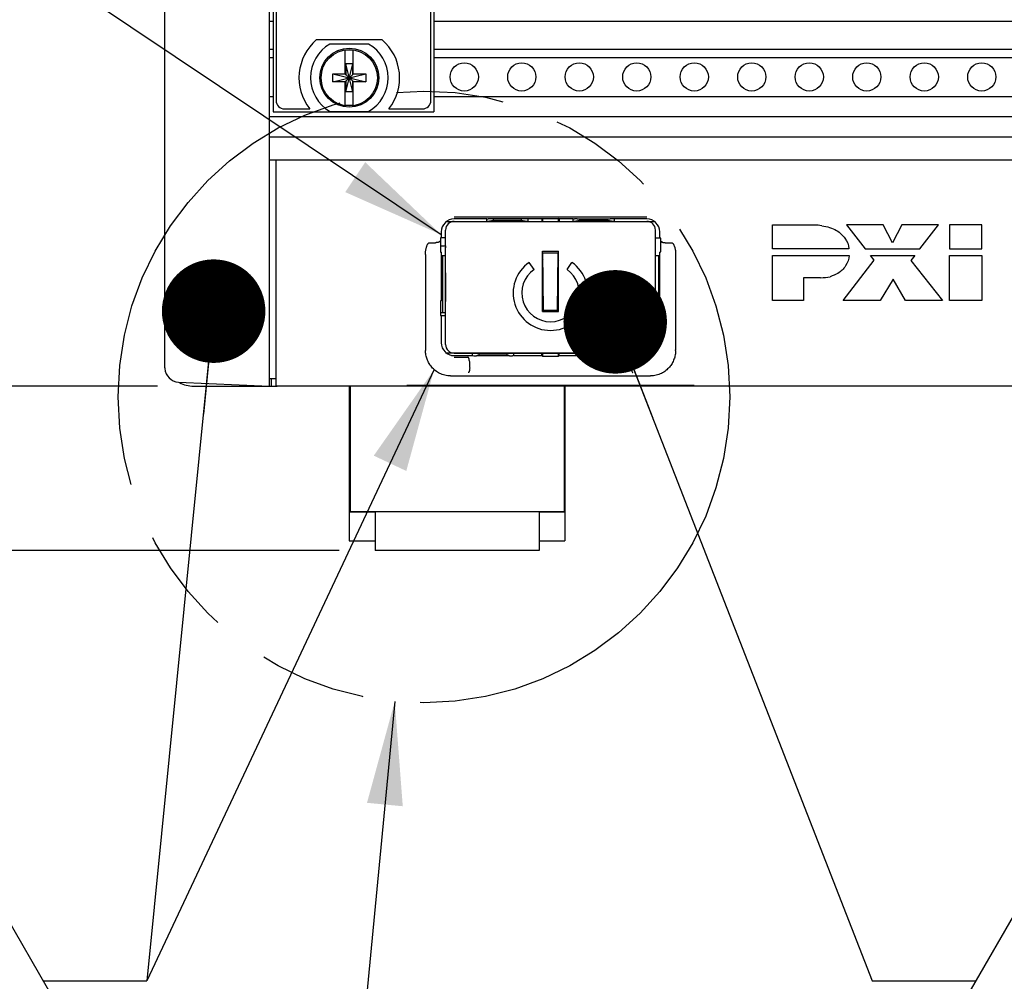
# Model space of a CAD drawing. Header units: inches. Extents: x 0 to 34, y 0 to 22.
# Tile 4 of 78: x 4 to 5.7, y 13.4 to 15. Entities that reach past the tile are written whole.
import ezdxf

# ---------------------------------------------------------------- set-up
doc = ezdxf.new("R2010")
doc.units = ezdxf.units.IN
doc.header["$LTSCALE"] = 1.87
doc.header["$MEASUREMENT"] = 0
doc.linetypes.add('PHANTOM', pattern=[0.8, 0.45, -0.05, 0.1, -0.05, 0.1, -0.05])
doc.layers.get('0').update_dxf_attribs({"linetype": 'CONTINUOUS'})
for name, color, linetype in [('02___PRT_ALL_AXES', 7, 'CONTINUOUS'), ('3_ALL_AXES', 7, 'CONTINUOUS'), ('DATUMCURVES', 7, 'CONTINUOUS'), ('DEFAULT_3', 7, 'PHANTOM'), ('DETAIL', 7, 'CONTINUOUS')]:
    doc.layers.add(name, color=color, linetype=linetype)
doc.styles.get("Standard").update_dxf_attribs({"font": 'txt', "width": 0.8})
doc.dimstyles.new('DIMSTYLE_2', dxfattribs={"dimtxt": 0.125, "dimasz": 0.18, "dimexe": 0.125, "dimexo": 0.0625, "dimgap": 0.0625, "dimtad": 0, "dimtih": 1, "dimtoh": 1, "dimlfac": 2, "dimzin": 4, "dimdsep": 46, "dimtxsty": 'STANDARD', "dimblk": '_FILLED', "dimblk1": '_FILLED', "dimblk2": '_FILLED', "dimcen": 0.09, "dimadec": 0, "dimazin": 0, "dimtp": 0.001, "dimtm": 0.001, "dimtfac": 1, "dimtofl": 0, "dimtmove": 0, "dimatfit": 3, "dimldrblk": '_FILLED', "dimfxl": 1, "dimtolj": 1, "dimtzin": 4, "dimarcsym": 0})
doc.dimstyles.get("Standard").update_dxf_attribs({"dimtxt": 0.125, "dimasz": 0.18, "dimexe": 0.125, "dimexo": 0.0625, "dimgap": 0.09, "dimtad": 0, "dimtih": 1, "dimtoh": 1, "dimdec": 3, "dimzin": 4, "dimdsep": 46, "dimtxsty": 'STANDARD', "dimblk": '_FILLED', "dimblk1": '_FILLED', "dimblk2": '_FILLED', "dimcen": 0.09, "dimadec": 0, "dimazin": 0, "dimtol": 1, "dimtp": 0.01, "dimtm": 0.01, "dimtfac": 1, "dimtdec": 3, "dimtofl": 0, "dimtmove": 0, "dimatfit": 3, "dimldrblk": '_FILLED', "dimfxl": 1, "dimtolj": 1, "dimtzin": 4, "dimarcsym": 0})

# ---------------------------------------------------------------- blocks, each defined once
blk = doc.blocks.new('_FILLED')
at = {"color": 0, "linetype": 'BYBLOCK'}
blk.add_solid([(0, 0), (-1, 0.1736), (-1, -0.1736)], dxfattribs=at)
blk = doc.blocks.new('*D6')
at = {"layer": 'DATUMCURVES', "color": 2, "linetype": 'CONTINUOUS'}
for p, q in [((4.2413, 17.8713), (1.6838, 17.8713)), ((1.8088, 17.8713), (1.8088, 16.472)), ((1.8088, 14.3861), (1.8088, 16.0345)), ((4.2413, 14.3861), (1.6838, 14.3861))]:
    blk.add_line(p, q, dxfattribs=at)
at = {"layer": 'DATUMCURVES', "color": 2, "linetype": 'CONTINUOUS', "xscale": 0.18, "yscale": 0.18, "zscale": 0.18}
for p, rotation in [((1.8088, 17.8713), 90), ((1.8088, 14.3861), 270)]:
    blk.add_blockref('_FILLED', p, dxfattribs=dict(at, rotation=rotation))
at = {"layer": 'DATUMCURVES', "color": 2, "linetype": 'CONTINUOUS', "insert": (1.6588, 16.4095), "char_height": 0.125, "width": 0.7, "attachment_point": 2, "line_spacing_factor": 0.9}
blk.add_mtext('6.97\\P[177.1]', dxfattribs=at)
blk = doc.blocks.new('*D7')
at = {"layer": 'DATUMCURVES', "color": 2, "linetype": 'CONTINUOUS'}
for p, q in [((4.2413, 17.8713), (0.9338, 17.8713)), ((1.0588, 17.8713), (1.0588, 15.4066)), ((1.0588, 14.1005), (1.0588, 14.9691)), ((4.5572, 14.1005), (0.9338, 14.1005))]:
    blk.add_line(p, q, dxfattribs=at)
at = {"layer": 'DATUMCURVES', "color": 2, "linetype": 'CONTINUOUS', "xscale": 0.18, "yscale": 0.18, "zscale": 0.18}
for p, rotation in [((1.0588, 17.8713), 90), ((1.0588, 14.1005), 270)]:
    blk.add_blockref('_FILLED', p, dxfattribs=dict(at, rotation=rotation))
at = {"layer": 'DATUMCURVES', "color": 2, "linetype": 'CONTINUOUS', "insert": (0.9088, 15.3441), "char_height": 0.125, "width": 0.7, "attachment_point": 2, "line_spacing_factor": 0.9}
blk.add_mtext('7.54\\P[191.6]', dxfattribs=at)
blk = doc.blocks.new('FLAG_TRIANGLE_BL8', base_point=(3.9423, 13.4491))
at = {"layer": 'DETAIL', "color": 2, "linetype": 'CONTINUOUS'}
for p, q in [((3.8785, 13.6364), (3.6622, 13.2618)), ((4.0948, 13.2618), (3.8785, 13.6364)), ((4.0424, 13.3526), (4.2224, 13.3526)), ((3.6622, 13.2618), (4.0948, 13.2618))]:
    blk.add_line(p, q, dxfattribs=at)
at = {"layer": 'DETAIL', "color": 2, "linetype": 'CONTINUOUS', "width": 0.8}
blk.add_text('5', height=0.125, dxfattribs=at).set_placement((3.8269, 13.2901))
blk = doc.blocks.new('FLAG_TRIANGLE_BL9', base_point=(5.7642, 13.4491))
at = {"layer": 'DETAIL', "color": 2, "linetype": 'CONTINUOUS'}
for p, q in [((5.828, 13.6364), (5.6117, 13.2618)), ((6.0443, 13.2618), (5.828, 13.6364)), ((5.4842, 13.3526), (5.6642, 13.3526)), ((5.6117, 13.2618), (6.0443, 13.2618))]:
    blk.add_line(p, q, dxfattribs=at)
at = {"layer": 'DETAIL', "color": 2, "linetype": 'CONTINUOUS', "width": 0.8}
blk.add_text('6', height=0.125, dxfattribs=at).set_placement((5.7763, 13.2901))

msp = doc.modelspace()

# ---------------------------------------------------------------- linework, layer by layer
at = {"color": 7, "linetype": 'CONTINUOUS'}
for p, q in [((4.4362, 14.3863), (4.4362, 17.8713)), ((4.2538, 14.4182), (4.2538, 17.8394)), ((4.4423, 17.3926), (4.4423, 14.8631)), ((4.7217, 17.3926), (4.7217, 14.8631)), ((4.4423, 15.0201), (4.4362, 15.0201)), ((9.1277, 15.0201), (4.7217, 15.0201)), ((4.5179, 14.9884), (4.6316, 14.9884)), ((4.4362, 14.9721), (4.4423, 14.9721)), ((4.6084, 14.9807), (4.5411, 14.9807)), ((4.5678, 14.928), (4.5678, 14.9695)), ((4.5816, 14.928), (4.5816, 14.9695)), ((4.7217, 14.9721), (9.1277, 14.9721)), ((4.4362, 14.9573), (4.4423, 14.9573)), ((4.7217, 14.9573), (9.1277, 14.9573)), ((4.5806, 14.8979), (4.5689, 14.9464)), ((4.5689, 14.9464), (4.5689, 14.928)), ((4.5689, 14.8979), (4.5806, 14.9464)), ((4.5806, 14.9464), (4.5689, 14.9464)), ((4.5806, 14.928), (4.5806, 14.9464)), ((4.5462, 14.9153), (4.5462, 14.929)), ((4.5462, 14.929), (4.6033, 14.9153)), ((4.5462, 14.929), (4.5678, 14.929)), ((4.5462, 14.9153), (4.6033, 14.929)), ((4.5678, 14.9153), (4.5462, 14.9153)), ((4.5678, 14.928), (4.5689, 14.928)), ((4.5678, 14.8748), (4.5678, 14.9163)), ((4.5678, 14.9163), (4.5689, 14.9163)), ((4.5806, 14.9163), (4.5689, 14.928)), ((4.5689, 14.9163), (4.5806, 14.928)), ((4.5689, 14.9163), (4.5689, 14.8979)), ((4.5816, 14.928), (4.5806, 14.928)), ((4.5806, 14.8979), (4.5806, 14.9163)), ((4.5816, 14.9163), (4.5806, 14.9163)), ((4.5816, 14.929), (4.6033, 14.929)), ((4.5816, 14.8748), (4.5816, 14.9163)), ((4.6033, 14.9153), (4.5816, 14.9153)), ((4.6033, 14.929), (4.6033, 14.9153)), ((4.5806, 14.8979), (4.5689, 14.8979)), ((4.4362, 14.8898), (4.4423, 14.8898)), ((4.7217, 14.8898), (9.1277, 14.8898)), ((4.4623, 14.8679), (4.5059, 14.8679)), ((4.5411, 14.8637), (4.6084, 14.8637)), ((4.6436, 14.8679), (4.7017, 14.8679)), ((4.4362, 14.8546), (9.4132, 14.8546)), ((4.4423, 14.8631), (4.7217, 14.8631)), ((4.4362, 14.8196), (9.4132, 14.8196)), ((4.4362, 14.7796), (9.4132, 14.7796)), ((4.4477, 14.3866), (4.4477, 14.7796)), ((5.0922, 14.6796), (4.7572, 14.6796)), ((4.8139, 14.6767), (4.7572, 14.6767)), ((4.8139, 14.6767), (4.8162, 14.6769)), ((4.8139, 14.6726), (4.8139, 14.6767)), ((4.8783, 14.6769), (4.8211, 14.6769)), ((4.8855, 14.6767), (4.8833, 14.6769)), ((4.8855, 14.6767), (4.8855, 14.6726)), ((4.9097, 14.6767), (4.8855, 14.6767)), ((4.9097, 14.6767), (4.9107, 14.6777)), ((4.9097, 14.6767), (4.9097, 14.6725)), ((4.9107, 14.6777), (4.9107, 14.6725)), ((4.9107, 14.6777), (4.9388, 14.6777)), ((4.9397, 14.6767), (4.9388, 14.6777)), ((4.9388, 14.6725), (4.9388, 14.6777)), ((4.9397, 14.6767), (4.9397, 14.6725)), ((4.9639, 14.6767), (4.9397, 14.6767)), ((4.9639, 14.6767), (4.9662, 14.6769)), ((4.9639, 14.6726), (4.9639, 14.6767)), ((4.9711, 14.6769), (5.0283, 14.6769)), ((5.0355, 14.6767), (5.0333, 14.6769)), ((5.0355, 14.6767), (5.0355, 14.6726)), ((5.0922, 14.6767), (5.0355, 14.6767)), ((4.7572, 14.6725), (5.0922, 14.6725)), ((4.8153, 14.6727), (4.8255, 14.6744)), ((4.8255, 14.6744), (4.8739, 14.6744)), ((4.8739, 14.6744), (4.8842, 14.6727)), ((4.9653, 14.6727), (4.9755, 14.6744)), ((4.9755, 14.6744), (5.0239, 14.6744)), ((5.0239, 14.6744), (5.0342, 14.6727)), ((4.7422, 14.6442), (4.7333, 14.6442)), ((4.7347, 14.6542), (4.7347, 14.6442)), ((4.7422, 14.4585), (4.7422, 14.6575)), ((5.1072, 14.4585), (5.1072, 14.6575)), ((5.1072, 14.6442), (5.1162, 14.6442)), ((5.1147, 14.6442), (5.1147, 14.6542)), ((4.7145, 14.6355), (4.7246, 14.6355)), ((4.742, 14.6303), (4.742, 14.6302)), ((4.742, 14.6302), (4.742, 14.6268)), ((5.1249, 14.6355), (5.135, 14.6355)), ((4.7072, 14.6151), (4.7072, 14.449)), ((4.7333, 14.6192), (4.735, 14.6192)), ((4.735, 14.5342), (4.735, 14.6192)), ((4.911, 14.6205), (4.9385, 14.6205)), ((4.911, 14.618), (4.911, 14.6205)), ((4.911, 14.6174), (4.9115, 14.618)), ((4.911, 14.516), (4.911, 14.618)), ((4.9124, 14.518), (4.9115, 14.618)), ((4.9115, 14.618), (4.938, 14.618)), ((4.9371, 14.518), (4.938, 14.618)), ((4.938, 14.618), (4.9385, 14.6174)), ((4.9385, 14.618), (4.9385, 14.6205)), ((4.9385, 14.516), (4.9385, 14.618)), ((5.1145, 14.5342), (5.1145, 14.6192)), ((5.1162, 14.6192), (5.1145, 14.6192)), ((5.1422, 14.6151), (5.1422, 14.449)), ((4.8961, 14.589), (4.8875, 14.6012)), ((4.9534, 14.589), (4.962, 14.6012)), ((4.735, 14.5342), (4.7333, 14.5342)), ((5.1162, 14.5342), (5.1145, 14.5342)), ((4.7333, 14.5092), (4.7422, 14.5092)), ((4.7347, 14.5092), (4.7347, 14.4617)), ((4.911, 14.518), (4.9124, 14.518)), ((4.911, 14.516), (4.9385, 14.516)), ((4.9124, 14.518), (4.9371, 14.518)), ((4.9371, 14.518), (4.9385, 14.518)), ((5.1072, 14.5092), (5.1162, 14.5092)), ((5.1147, 14.4617), (5.1147, 14.5092)), ((4.7572, 14.4435), (5.0922, 14.4435)), ((4.7572, 14.4392), (4.7889, 14.4392)), ((4.7572, 14.4365), (4.781, 14.4365)), ((4.7889, 14.4392), (4.7889, 14.4434)), ((4.7889, 14.4392), (4.7912, 14.4391)), ((4.8005, 14.4416), (4.7903, 14.4433)), ((4.8533, 14.4391), (4.7961, 14.4391)), ((4.8489, 14.4416), (4.8005, 14.4416)), ((4.8592, 14.4433), (4.8489, 14.4416)), ((4.8605, 14.4392), (4.8583, 14.4391)), ((4.8605, 14.4434), (4.8605, 14.4392)), ((4.8605, 14.4392), (4.9097, 14.4392)), ((4.9097, 14.4392), (4.9097, 14.4435)), ((4.9097, 14.4392), (4.9107, 14.4383)), ((4.9107, 14.4435), (4.9107, 14.4383)), ((4.9107, 14.4383), (4.9388, 14.4383)), ((4.9388, 14.4383), (4.9388, 14.4435)), ((4.9397, 14.4392), (4.9388, 14.4383)), ((4.9397, 14.4392), (4.9397, 14.4435)), ((4.9397, 14.4392), (4.9889, 14.4392)), ((4.9889, 14.4392), (4.9889, 14.4434)), ((4.9889, 14.4392), (4.9912, 14.4391)), ((5.0005, 14.4416), (4.9903, 14.4433)), ((4.9961, 14.4391), (5.0533, 14.4391)), ((5.0489, 14.4416), (5.0005, 14.4416)), ((5.0592, 14.4433), (5.0489, 14.4416)), ((5.0605, 14.4392), (5.0583, 14.4391)), ((5.0605, 14.4434), (5.0605, 14.4392)), ((5.0605, 14.4392), (5.0922, 14.4392)), ((5.0685, 14.4365), (5.0922, 14.4365)), ((4.2538, 14.4182), (4.2538, 14.4168)), ((4.7834, 14.4307), (4.7834, 14.4308)), ((5.066, 14.4308), (5.066, 14.4307)), ((4.7509, 14.404), (5.0986, 14.404)), ((4.2777, 14.3932), (4.4362, 14.3863)), ((4.3038, 14.3861), (4.4491, 14.3861)), ((4.4477, 14.3988), (4.4362, 14.3988)), ((4.4387, 14.3988), (4.4387, 14.3861)), ((4.4477, 14.3866), (9.4017, 14.3866)), ((4.7097, 14.388), (4.7097, 14.3866)), ((4.7097, 14.388), (5.1397, 14.388)), ((4.7397, 14.3866), (4.7397, 14.388)), ((5.1097, 14.3866), (5.1097, 14.388)), ((5.1397, 14.388), (5.1397, 14.3866)), ((4.5747, 14.1674), (4.6197, 14.1674)), ((4.6197, 14.168), (4.6197, 14.1005)), ((4.9047, 14.168), (4.9047, 14.1005)), ((4.9047, 14.1674), (4.9497, 14.1674)), ((4.5747, 14.1175), (4.6197, 14.1175)), ((4.9047, 14.1175), (4.9497, 14.1175)), ((4.9047, 14.1005), (4.6197, 14.1005))]:
    msp.add_line(p, q, dxfattribs=at)
at = {"color": 3, "linetype": 'CONTINUOUS'}
for p, q in [((4.7422, 14.6124), (4.735, 14.6124)), ((4.7368, 14.6124), (4.7368, 14.5144)), ((5.1145, 14.6124), (5.1072, 14.6124)), ((5.1127, 14.6124), (5.1127, 14.5144)), ((4.7332, 14.5144), (4.7422, 14.5144)), ((5.1072, 14.5144), (5.1163, 14.5144))]:
    msp.add_line(p, q, dxfattribs=at)
at = {"color": 7, "linetype": 'CONTINUOUS'}
for centre, radius in [((4.5747, 14.9222), 0.0512), ((4.5747, 14.9222), 0.049), ((4.7747, 14.9236), 0.0245), ((4.8747, 14.9236), 0.0245), ((4.9747, 14.9236), 0.0245), ((5.0747, 14.9236), 0.0245), ((5.1747, 14.9236), 0.0245), ((5.2747, 14.9236), 0.0245), ((5.3747, 14.9236), 0.0245), ((5.4747, 14.9236), 0.0245), ((5.5747, 14.9236), 0.0245), ((5.6747, 14.9236), 0.0245)]:
    msp.add_circle(centre, radius, dxfattribs=at)
for centre, radius, start, end in [((4.5747, 14.9219), 0.0875, 130.5358, 218.1078), ((4.5747, 14.9219), 0.0875, 321.8922, 49.4642), ((4.5747, 14.9222), 0.0675, 119.9264, 240.0736), ((4.5747, 14.9222), 0.0478, 81.7166, 98.2834), ((4.5747, 14.9222), 0.0675, 299.9264, 60.0736), ((4.5747, 14.9222), 0.0478, 261.7166, 278.2834), ((4.7572, 14.6542), 0.0225, 90, 180), ((5.0922, 14.6542), 0.0225, 0, 90), ((4.7372, 14.7151), 0.0849, 267.2409, 273.1988), ((4.7509, 14.647), 0.0221, 246.0655, 246.7701), ((4.9247, 14.548), 0.065, 125, 55), ((4.9247, 14.548), 0.05, 125, 55), ((4.7572, 14.4617), 0.0225, 180, 270), ((5.0922, 14.4617), 0.0225, 270, 360), ((4.755, 14.449), 0.0478, 179.9993, 181.0593), ((5.0945, 14.449), 0.0478, 358.9407, 0.0007), ((6.8419, 14.5262), 2.0607, 182.6576, 182.981), ((4.7892, 14.4193), 0.00518, 182.9823, 184.227), ((2.9592, 14.5286), 2.1091, 357.0227, 357.3387), ((5.0603, 14.4193), 0.00518, 355.773, 357.0177), ((4.2788, 14.4182), 0.025, 183.2534, 267.5), ((4.3038, 14.4361), 0.05, 240.7323, 270)]:
    msp.add_arc(centre, radius, start, end, dxfattribs=at)
for centre, major_axis, ratio, start_param, end_param in [((4.8211, 14.6769), (0.005, 0), 0.008822, 1.567873, 3.000411), ((4.8254, 14.6769), (-0.00013, 0.0025), 0.052719, -3.135616, -1.552762), ((4.874, 14.6769), (0.00013, 0.0025), 0.052719, 1.552762, 3.135616), ((4.8784, 14.6769), (0.005, 0), 0.008822, 0.141182, 1.573719), ((4.9711, 14.6769), (0.005, 0), 0.008822, 1.567873, 3.000411), ((4.9754, 14.6769), (-0.00013, 0.0025), 0.052719, -3.135616, -1.552762), ((5.024, 14.6769), (0.00013, 0.0025), 0.052719, 1.552762, 3.135616), ((5.0284, 14.6769), (0.005, 0), 0.008822, 0.141182, 1.573719), ((4.7572, 14.6575), (0.0106, -0.0106), 0.999315, 2.356537, 3.926648), ((4.7953, 14.6727), (0.02, 0), 0.008715, -1.570301, -0.052288), ((4.9042, 14.6727), (0.02, 0), 0.008715, -3.089305, -1.571249), ((4.9453, 14.6727), (0.02, 0), 0.008715, -1.570301, -0.052288), ((5.0542, 14.6727), (0.02, 0), 0.008715, -3.089305, -1.571249), ((5.0922, 14.6575), (0.0106, 0.0106), 0.999315, -0.785056, 0.785056), ((4.7333, 14.6317), (0, 0.0125), 0.008727, 0, 3.141593), ((5.1162, 14.6317), (0, 0.0125), 0.008727, -3.141593, 0), ((4.9016, 14.608), (0.0101, 0.0007), 0.992203, -0.423918, -0.184732), ((4.9479, 14.608), (0.0101, -0.0007), 0.992203, -2.95686, -2.717674), ((4.7333, 14.5217), (0, 0.0125), 0.008727, 0, 3.141593), ((5.1162, 14.5217), (0, 0.0125), 0.008727, -3.141593, 0), ((4.7572, 14.4585), (0.0106, 0.0106), 0.999315, 2.356537, 3.926648), ((5.0922, 14.4585), (0.0106, -0.0106), 0.999315, -0.785056, 0.785056), ((4.7703, 14.4433), (0.02, 0), 0.008715, 0.052288, 1.570344), ((4.7961, 14.4391), (0.005, 0), 0.008822, -3.000411, -1.567873), ((4.8004, 14.4391), (0.00013, 0.0025), 0.052719, -1.58883, -0.005977), ((4.849, 14.4391), (-0.00013, 0.0025), 0.052719, 0.005977, 1.58883), ((4.8534, 14.4391), (0.005, 0), 0.008822, -1.573719, -0.141182), ((4.8792, 14.4433), (0.02, 0), 0.008715, 1.571291, 3.089305), ((4.9703, 14.4433), (0.02, 0), 0.008715, 0.052288, 1.570344), ((4.9961, 14.4391), (0.005, 0), 0.008822, -3.000411, -1.567873), ((5.0004, 14.4391), (0.00013, 0.0025), 0.052719, -1.58883, -0.005977), ((5.049, 14.4391), (-0.00013, 0.0025), 0.052719, 0.005977, 1.58883), ((5.0534, 14.4391), (0.005, 0), 0.008822, -1.573719, -0.141182), ((5.0792, 14.4433), (0.02, 0), 0.008715, 1.571291, 3.089305)]:
    msp.add_ellipse(centre, major_axis=major_axis, ratio=ratio, start_param=start_param, end_param=end_param, dxfattribs=at)
for points, knots in [([(4.7072, 14.6151), (4.7072, 14.6161), (4.7073, 14.6179), (4.7075, 14.6207), (4.7079, 14.6235), (4.7084, 14.6258), (4.7089, 14.6276), (4.7093, 14.629), (4.7097, 14.6303), (4.7103, 14.6316), (4.7109, 14.6327), (4.7114, 14.6335), (4.7119, 14.6341), (4.7124, 14.6346), (4.713, 14.6351), (4.7137, 14.6354), (4.7142, 14.6355), (4.7145, 14.6355)], [0, 0, 0, 0, 0.122147, 0.244568, 0.367345, 0.490576, 0.552421, 0.614453, 0.676726, 0.739322, 0.802395, 0.834216, 0.866305, 0.898776, 0.93183, 0.965594, 1, 1, 1, 1]), ([(4.7321, 14.6379), (4.7321, 14.6378), (4.7321, 14.6376), (4.7319, 14.6374), (4.7318, 14.6372), (4.7315, 14.637), (4.7312, 14.6367), (4.7307, 14.6365), (4.7298, 14.6362), (4.7287, 14.6359), (4.7274, 14.6357), (4.726, 14.6355), (4.7251, 14.6355), (4.7246, 14.6355)], [0, 0, 0, 0, 0.028253, 0.058997, 0.093845, 0.133842, 0.179529, 0.2311, 0.351614, 0.493184, 0.651951, 0.823045, 1, 1, 1, 1]), ([(5.1174, 14.6379), (5.1174, 14.6378), (5.1174, 14.6376), (5.1175, 14.6374), (5.1177, 14.6372), (5.118, 14.637), (5.1183, 14.6367), (5.1188, 14.6365), (5.1196, 14.6362), (5.1207, 14.6359), (5.122, 14.6357), (5.1234, 14.6355), (5.1244, 14.6355), (5.1249, 14.6355)], [0, 0, 0, 0, 0.028253, 0.058997, 0.093845, 0.133842, 0.179529, 0.2311, 0.351614, 0.493184, 0.651951, 0.823045, 1, 1, 1, 1]), ([(5.135, 14.6355), (5.1353, 14.6355), (5.1358, 14.6354), (5.1365, 14.6351), (5.1371, 14.6346), (5.1376, 14.6341), (5.138, 14.6335), (5.1386, 14.6327), (5.1391, 14.6316), (5.1397, 14.6303), (5.1402, 14.629), (5.1406, 14.6276), (5.1411, 14.6258), (5.1416, 14.6235), (5.1419, 14.6207), (5.1422, 14.6179), (5.1422, 14.6161), (5.1422, 14.6151)], [0, 0, 0, 0, 0.034406, 0.06817, 0.101224, 0.133695, 0.165784, 0.197605, 0.260678, 0.323274, 0.385547, 0.447579, 0.509424, 0.632655, 0.755432, 0.877853, 1, 1, 1, 1]), ([(4.7509, 14.404), (4.7492, 14.404), (4.7459, 14.4042), (4.741, 14.405), (4.7364, 14.4064), (4.732, 14.4083), (4.728, 14.4105), (4.7243, 14.4131), (4.721, 14.4159), (4.7172, 14.42), (4.7133, 14.4255), (4.7099, 14.4328), (4.7078, 14.4404), (4.7073, 14.4456), (4.7072, 14.4482)], [0, 0, 0, 0, 0.072684, 0.144647, 0.21517, 0.283871, 0.350609, 0.415387, 0.478362, 0.539741, 0.658547, 0.77379, 0.887149, 1, 1, 1, 1]), ([(4.7834, 14.4308), (4.7834, 14.4312), (4.7833, 14.432), (4.7831, 14.4331), (4.7829, 14.4341), (4.7826, 14.4349), (4.7822, 14.4356), (4.7819, 14.4361), (4.7816, 14.4363), (4.7814, 14.4364), (4.7812, 14.4365), (4.7811, 14.4365), (4.781, 14.4365)], [0, 0, 0, 0, 0.184777, 0.357626, 0.513585, 0.650026, 0.765443, 0.859947, 0.900035, 0.936063, 0.968966, 1, 1, 1, 1]), ([(5.066, 14.4308), (5.0661, 14.4312), (5.0662, 14.432), (5.0664, 14.4331), (5.0666, 14.4341), (5.0669, 14.4349), (5.0673, 14.4356), (5.0676, 14.4361), (5.0679, 14.4363), (5.0681, 14.4364), (5.0683, 14.4365), (5.0684, 14.4365), (5.0685, 14.4365)], [0, 0, 0, 0, 0.184777, 0.357626, 0.513585, 0.650026, 0.765443, 0.859947, 0.900035, 0.936063, 0.968966, 1, 1, 1, 1]), ([(5.1422, 14.4482), (5.1422, 14.4456), (5.1417, 14.4404), (5.1396, 14.4328), (5.1362, 14.4255), (5.1323, 14.42), (5.1284, 14.4159), (5.1251, 14.4131), (5.1215, 14.4105), (5.1175, 14.4083), (5.1131, 14.4064), (5.1085, 14.405), (5.1036, 14.4042), (5.1003, 14.404), (5.0986, 14.404)], [0, 0, 0, 0, 0.112851, 0.22621, 0.341453, 0.460259, 0.521638, 0.584613, 0.649391, 0.716129, 0.78483, 0.855353, 0.927316, 1, 1, 1, 1]), ([(4.784, 14.419), (4.7841, 14.4184), (4.7841, 14.4173), (4.784, 14.4156), (4.7839, 14.4142), (4.7837, 14.4132), (4.7835, 14.4125), (4.7833, 14.4119), (4.7831, 14.4113), (4.7829, 14.4109), (4.7826, 14.4104), (4.7824, 14.4101), (4.7821, 14.4099), (4.7819, 14.4097), (4.7817, 14.4096), (4.7816, 14.4096)], [0, 0, 0, 0, 0.167225, 0.335387, 0.495591, 0.570407, 0.640643, 0.705614, 0.764886, 0.818136, 0.86522, 0.906282, 0.941738, 0.972477, 1, 1, 1, 1]), ([(5.0654, 14.419), (5.0654, 14.4184), (5.0654, 14.4173), (5.0654, 14.4156), (5.0656, 14.4142), (5.0658, 14.4132), (5.066, 14.4125), (5.0661, 14.4119), (5.0664, 14.4113), (5.0666, 14.4109), (5.0668, 14.4104), (5.0671, 14.4101), (5.0673, 14.4099), (5.0676, 14.4097), (5.0678, 14.4096), (5.0679, 14.4096)], [0, 0, 0, 0, 0.167225, 0.335387, 0.495591, 0.570407, 0.640643, 0.705614, 0.764886, 0.818136, 0.86522, 0.906282, 0.941738, 0.972477, 1, 1, 1, 1])]:
    msp.add_open_spline(points, degree=3, knots=knots, dxfattribs=at)
at = {"layer": '02___PRT_ALL_AXES', "color": 7, "linetype": 'CONTINUOUS'}
for p, q in [((4.4473, 17.3729), (4.4473, 14.8829)), ((4.7167, 14.8829), (4.7167, 17.3729))]:
    msp.add_line(p, q, dxfattribs=at)
for centre, start, end in [((4.4623, 14.8829), 180, 270), ((4.7017, 14.8829), 270, 360)]:
    msp.add_arc(centre, 0.015, start, end, dxfattribs=at)
at = {"layer": '3_ALL_AXES', "color": 7, "linetype": 'CONTINUOUS'}
for p, q in [((4.5747, 14.3861), (4.5747, 14.1175)), ((4.576, 14.3861), (4.576, 14.168)), ((4.9485, 14.3861), (4.9485, 14.168)), ((4.9497, 14.3861), (4.9497, 14.1175)), ((4.576, 14.168), (4.9485, 14.168))]:
    msp.add_line(p, q, dxfattribs=at)
at = {"layer": 'DATUMCURVES', "color": 40, "linetype": 'CONTINUOUS'}
for p, q in [((4.7422, 14.6725), (5.1072, 14.6725)), ((5.3106, 14.6249), (5.3106, 14.6663)), ((5.3106, 14.6663), (5.3831, 14.6663)), ((5.3967, 14.6649), (5.3966, 14.6649)), ((5.4392, 14.6663), (5.472, 14.6249)), ((5.5032, 14.6663), (5.4392, 14.6663)), ((5.5195, 14.6354), (5.5032, 14.6663)), ((5.5354, 14.6663), (5.5195, 14.6354)), ((5.5993, 14.6663), (5.5354, 14.6663)), ((5.567, 14.6249), (5.5993, 14.6663)), ((5.6746, 14.6663), (5.6184, 14.6663)), ((5.6184, 14.6663), (5.6184, 14.6249)), ((5.6746, 14.6249), (5.6746, 14.6663)), ((5.4222, 14.6566), (5.4222, 14.6567)), ((5.4368, 14.6431), (5.4368, 14.6431)), ((5.4434, 14.6249), (5.3106, 14.6249)), ((5.4434, 14.625), (5.4434, 14.6249)), ((5.472, 14.6249), (5.567, 14.6249)), ((5.6184, 14.6249), (5.6746, 14.6249)), ((5.3106, 14.5351), (5.3106, 14.6135)), ((5.3106, 14.6135), (5.4439, 14.6135)), ((5.4878, 14.6051), (5.4811, 14.6135)), ((5.4811, 14.6135), (5.558, 14.6135)), ((5.558, 14.6135), (5.5511, 14.6046)), ((5.6183, 14.6135), (5.6746, 14.6135)), ((5.6183, 14.535), (5.6183, 14.6135)), ((5.6746, 14.6135), (5.6746, 14.535)), ((5.4337, 14.535), (5.4878, 14.6051)), ((5.4375, 14.5951), (5.4375, 14.5951)), ((5.5511, 14.6046), (5.6063, 14.535)), ((4.7422, 14.583), (4.7422, 14.533)), ((5.3646, 14.5746), (5.3646, 14.5351)), ((5.3944, 14.5746), (5.3646, 14.5746)), ((5.3948, 14.5747), (5.3948, 14.5747)), ((5.4112, 14.5764), (5.4112, 14.5764)), ((5.4244, 14.5822), (5.4244, 14.5822)), ((5.5203, 14.5723), (5.498, 14.535)), ((5.542, 14.535), (5.5203, 14.5723)), ((5.3646, 14.5351), (5.3106, 14.5351)), ((5.498, 14.535), (5.4337, 14.535)), ((5.6063, 14.535), (5.542, 14.535)), ((5.6746, 14.535), (5.6183, 14.535)), ((5.1072, 14.4435), (4.7422, 14.4435)), ((4.6747, 14.388), (5.1747, 14.388))]:
    msp.add_line(p, q, dxfattribs=at)
for centre, radius, start, end in [((5.3759, 14.5281), 0.1383, 81.346, 87.0109), ((5.3933, 14.6672), 0.0926, 270.9251, 281.1353)]:
    msp.add_arc(centre, radius, start, end, dxfattribs=at)
for points in [[(5.3966, 14.6649), (5.4057, 14.664), (5.4147, 14.6611), (5.4222, 14.6566)], [(5.4222, 14.6567), (5.428, 14.653), (5.433, 14.6483), (5.4368, 14.6431)], [(5.4368, 14.6431), (5.441, 14.6378), (5.4434, 14.6313), (5.4434, 14.625)], [(5.4439, 14.6135), (5.4436, 14.6071), (5.4414, 14.6006), (5.4375, 14.5951)], [(5.4375, 14.5951), (5.4345, 14.59), (5.4299, 14.5855), (5.4244, 14.5822)], [(5.4244, 14.5822), (5.4203, 14.5799), (5.4158, 14.5779), (5.4112, 14.5764)]]:
    msp.add_open_spline(points, degree=3, dxfattribs=at)
at = {"layer": 'DEFAULT_3', "color": 2, "linetype": 'PHANTOM'}
msp.add_circle((4.7046, 14.3674), 0.5317, dxfattribs=at)

# ---------------------------------------------------------------- block references
at = {"layer": 'DETAIL', "color": 2, "linetype": 'CONTINUOUS'}
for name, p in [('FLAG_TRIANGLE_BL8', (3.9423, 13.4491)), ('FLAG_TRIANGLE_BL9', (5.7642, 13.4491))]:
    msp.add_blockref(name, p, dxfattribs=at)

# ---------------------------------------------------------------- dimensions: what is measured, and where the dimension line sits
at = {"layer": 'DATUMCURVES', "color": 2, "linetype": 'CONTINUOUS'}
for base, p2, picture, middle in [((1.0588, 14.1005), (4.6197, 14.1005), '*D7', (1.0588, 15.1879)), ((1.8088, 14.3861), (4.3038, 14.3861), '*D6', (1.8088, 16.2532))]:
    dim = msp.add_linear_dim(base=base, p1=(4.3038, 17.8713), p2=p2, angle=270, dimstyle='DIMSTYLE_2', dxfattribs=at)
    dim.commit()
    dim.dimension.update_dxf_attribs({"geometry": picture, "text_midpoint": middle, "dimtype": 160})

# ---------------------------------------------------------------- leaders
msp.add_leader([(4.7347, 14.6493), (3.3274, 15.5903), (3.1474, 15.5903)], dimstyle='STANDARD', override={"dimtad": 0}, dxfattribs=at)
at = {"layer": 'DETAIL', "color": 2, "linetype": 'CONTINUOUS'}
for points, override in [([(4.3388, 14.5165), (4.2224, 13.3526)], {"dimtad": 0, "dimldrblk": 'DOT'}), ([(5.0372, 14.4979), (5.4842, 13.3526)], {"dimtad": 0, "dimldrblk": 'DOT'}), ([(4.7222, 14.4149), (4.2224, 13.3526)], {"dimtad": 0}), ([(4.6538, 13.8381), (4.5351, 12.6005), (4.3551, 12.6005)], {"dimtad": 0})]:
    msp.add_leader(points, dimstyle='STANDARD', override=override, dxfattribs=at)

doc.saveas('drawing.dxf')
